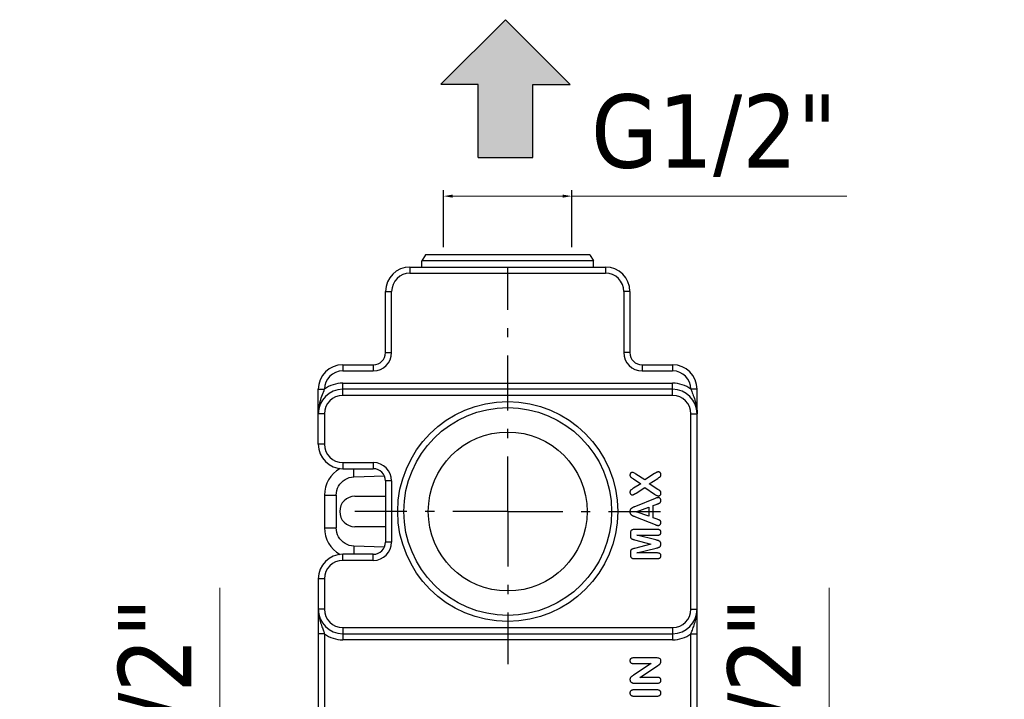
# Model space of a CAD drawing. Header units: millimetres. Extents: x 1698 to 2035, y 151 to 621.
# Tile 5 of 6: x 1698 to 1859, y 506 to 617. Entities that reach past the tile are written whole.
import ezdxf

# ---------------------------------------------------------------- set-up
doc = ezdxf.new("R2010")
doc.units = ezdxf.units.MM
doc.linetypes.add('ASSI1', pattern=[5.5, 3, -1, 0.5, -1])
doc.layers.add('OGGETTO', color=7, linetype='Continuous', lineweight=25)
doc.styles.add('ISO Proportional', font='tahoma.ttf')
doc.dimstyles.new('ISO-25', dxfattribs={"dimtxt": 12, "dimasz": 1.5, "dimexe": 1, "dimexo": 1.5, "dimgap": 1.5, "dimtad": 1, "dimdec": 0, "dimtxsty": 'ISO Proportional', "dimcen": 2.5, "dimclrd": 7, "dimclre": 7, "dimclrt": 7, "dimadec": 0, "dimazin": 0, "dimtfac": 1, "dimtdec": 0, "dimtmove": 0, "dimatfit": 3, "dimfxl": 1, "dimlwd": 13, "dimarcsym": 0})

# ---------------------------------------------------------------- blocks, each defined once
blk = doc.blocks.new('*D16')
at = {"layer": 'Defpoints', "color": 0, "transparency": 16777216}
for p in [(1810.44, 479.19), (1810.44, 458.19), (1830.31, 458.19)]:
    blk.add_point(p, dxfattribs=at)
at = {"layer": 'OGGETTO', "color": 7, "lineweight": 13, "transparency": 16777216}
for p, q in [((1830.31, 479.19), (1830.31, 524.21)), ((1830.31, 459.69), (1830.31, 477.69))]:
    blk.add_line(p, q, dxfattribs=at)
at = {"layer": 'OGGETTO', "color": 7, "lineweight": -2, "transparency": 16777216}
for p, q in [((1811.94, 479.19), (1831.31, 479.19)), ((1811.94, 458.19), (1831.31, 458.19))]:
    blk.add_line(p, q, dxfattribs=at)
at = {"layer": 'OGGETTO', "color": 7, "transparency": 16777216}
for points in [[(1830.06, 477.69), (1830.56, 477.69), (1830.31, 479.19)], [(1830.06, 459.69), (1830.56, 459.69), (1830.31, 458.19)]]:
    blk.add_solid(points, dxfattribs=at)
at = {"layer": 'OGGETTO', "color": 7, "transparency": 16777216, "insert": (1813.66, 502.45), "char_height": 12, "attachment_point": 2, "rotation": 90, "style": 'ISO Proportional'}
blk.add_mtext('G1/2"', dxfattribs=at)
blk = doc.blocks.new('*D17')
at = {"layer": 'Defpoints', "color": 0, "transparency": 16777216}
for p in [(1744.94, 479.19), (1730.54, 458.19), (1744.94, 458.19)]:
    blk.add_point(p, dxfattribs=at)
at = {"layer": 'OGGETTO', "color": 7, "lineweight": 13, "transparency": 16777216}
for p, q in [((1730.54, 479.19), (1730.54, 524.21)), ((1730.54, 459.69), (1730.54, 477.69))]:
    blk.add_line(p, q, dxfattribs=at)
at = {"layer": 'OGGETTO', "color": 7, "lineweight": -2, "transparency": 16777216}
for p, q in [((1743.44, 479.19), (1729.54, 479.19)), ((1743.44, 458.19), (1729.54, 458.19))]:
    blk.add_line(p, q, dxfattribs=at)
at = {"layer": 'OGGETTO', "color": 7, "transparency": 16777216}
for points in [[(1730.29, 477.69), (1730.79, 477.69), (1730.54, 479.19)], [(1730.29, 459.69), (1730.79, 459.69), (1730.54, 458.19)]]:
    blk.add_solid(points, dxfattribs=at)
at = {"layer": 'OGGETTO', "color": 7, "transparency": 16777216, "insert": (1713.89, 502.45), "char_height": 12, "attachment_point": 2, "rotation": 90, "style": 'ISO Proportional'}
blk.add_mtext('G1/2"', dxfattribs=at)
blk = doc.blocks.new('*D18')
at = {"layer": 'Defpoints', "color": 0, "transparency": 16777216}
for p in [(1788.19, 588.29), (1767.19, 578.44), (1788.19, 578.44)]:
    blk.add_point(p, dxfattribs=at)
at = {"layer": 'OGGETTO', "color": 7, "lineweight": -2, "transparency": 16777216}
for p, q in [((1767.19, 579.94), (1767.19, 589.29)), ((1788.19, 579.94), (1788.19, 589.29))]:
    blk.add_line(p, q, dxfattribs=at)
at = {"layer": 'OGGETTO', "color": 7, "lineweight": 13, "transparency": 16777216}
for p, q in [((1768.69, 588.29), (1786.69, 588.29)), ((1788.19, 588.29), (1833.22, 588.29))]:
    blk.add_line(p, q, dxfattribs=at)
at = {"layer": 'OGGETTO', "color": 7, "transparency": 16777216}
for points in [[(1768.69, 588.54), (1768.69, 588.04), (1767.19, 588.29)], [(1786.69, 588.54), (1786.69, 588.04), (1788.19, 588.29)]]:
    blk.add_solid(points, dxfattribs=at)
at = {"layer": 'OGGETTO', "color": 7, "transparency": 16777216, "insert": (1811.46, 604.95), "char_height": 12, "attachment_point": 2, "style": 'ISO Proportional'}
blk.add_mtext('G1/2"', dxfattribs=at)

msp = doc.modelspace()

# ---------------------------------------------------------------- hatches: boundary and pattern name
at = {"layer": 'OGGETTO'}
h = msp.add_hatch(color=256, dxfattribs=at)
h.dxf.hatch_style = 1
h.paths.add_polyline_path([(1777.33, 617.16), (1766.68, 606.54), (1772.88, 606.54), (1772.88, 594.61), (1781.78, 594.61), (1781.78, 606.54), (1787.9, 606.54)])
h.paths.add_polyline_path([(1709.75, 478.75), (1709.75, 472.55), (1697.81, 472.55), (1697.81, 463.65), (1709.75, 463.65), (1709.75, 457.53), (1720.36, 468.1)])
h.paths.add_polyline_path([(1858.98, 473.14), (1847.04, 473.14), (1847.04, 479.26), (1836.43, 468.69), (1847.04, 458.04), (1847.04, 464.24), (1858.98, 464.24)])
h.paths.add_polyline_path([(1788.2, 400.83), (1782, 400.83), (1782, 412.77), (1773.1, 412.77), (1773.1, 400.83), (1766.98, 400.83), (1777.55, 390.22)])

# ---------------------------------------------------------------- linework, layer by layer
for p, q in [((1777.33, 617.16), (1766.72, 606.59)), ((1777.33, 617.16), (1787.9, 606.54)), ((1772.88, 606.54), (1766.76, 606.54)), ((1772.88, 594.61), (1772.88, 606.54)), ((1781.78, 594.61), (1781.78, 606.54)), ((1781.78, 606.54), (1787.9, 606.54)), ((1772.88, 594.61), (1781.78, 594.61)), ((1764.25, 578.69), (1763.65, 577.69)), ((1791.14, 578.69), (1764.25, 578.69)), ((1791.14, 578.69), (1791.74, 577.69)), ((1763.64, 576.69), (1763.65, 577.69)), ((1791.74, 577.69), (1763.65, 577.69)), ((1791.75, 576.69), (1791.74, 577.69)), ((1761.69, 576.69), (1761.69, 575.69)), ((1761.69, 576.69), (1793.69, 576.69)), ((1761.69, 575.69), (1793.69, 575.69)), ((1793.69, 576.69), (1793.69, 575.69)), ((1757.69, 562.69), (1757.69, 572.69)), ((1757.69, 572.69), (1758.69, 572.69)), ((1758.69, 562.69), (1758.69, 572.69)), ((1796.69, 572.69), (1796.69, 562.69)), ((1797.69, 572.69), (1796.69, 572.69)), ((1797.69, 572.69), (1797.69, 562.69)), ((1757.69, 562.69), (1758.69, 562.69)), ((1797.69, 562.69), (1796.69, 562.69)), ((1750.69, 560.69), (1750.69, 559.69)), ((1750.69, 560.69), (1755.69, 560.69)), ((1750.69, 559.69), (1755.69, 559.69)), ((1755.69, 560.69), (1755.69, 559.69)), ((1799.69, 560.69), (1799.69, 559.69)), ((1799.69, 560.69), (1804.69, 560.69)), ((1799.69, 559.69), (1804.69, 559.69)), ((1804.69, 560.69), (1804.69, 559.69)), ((1750.69, 555.69), (1750.69, 557.69)), ((1750.69, 557.69), (1804.69, 557.69)), ((1804.69, 555.69), (1804.69, 557.69)), ((1746.69, 547.69), (1746.69, 556.69)), ((1746.69, 556.69), (1747.69, 556.69)), ((1747.37, 555.82), (1747.63, 556.5)), ((1747.63, 556.5), (1747.69, 556.69)), ((1804.69, 556.69), (1750.69, 556.69)), ((1808.69, 556.69), (1807.69, 556.69)), ((1808.69, 452.69), (1808.69, 556.69)), ((1804.69, 555.69), (1750.69, 555.69)), ((1747.69, 552.69), (1746.69, 552.69)), ((1747.69, 552.69), (1747.69, 547.69)), ((1807.69, 520.69), (1807.69, 552.69)), ((1807.69, 552.69), (1808.69, 552.69)), ((1747.69, 547.69), (1746.69, 547.69)), ((1750.69, 544.69), (1750.69, 543.69)), ((1750.69, 544.69), (1755.69, 544.69)), ((1750.69, 543.69), (1755.69, 543.69)), ((1755.69, 544.69), (1755.69, 543.69)), ((1752.52, 542.36), (1757.5, 542.53)), ((1757.69, 541.69), (1757.69, 531.69)), ((1758.69, 541.69), (1757.69, 541.69)), ((1758.69, 541.69), (1758.69, 531.69)), ((1798.27, 542.03), (1799.47, 541.24)), ((1800.13, 541.85), (1798.68, 542.82)), ((1801.74, 542.89), (1800.13, 541.85)), ((1800.87, 541.22), (1802.24, 542.09)), ((1802.54, 542.29), (1802.57, 542.31)), ((1799.47, 541.24), (1798.27, 540.5)), ((1798.7, 539.69), (1800.13, 540.61)), ((1800.13, 540.61), (1801.74, 539.51)), ((1802.28, 540.31), (1800.87, 541.22)), ((1747.69, 539.36), (1747.69, 534.02)), ((1747.69, 539.36), (1749.63, 539.36)), ((1749.63, 539.36), (1749.62, 534.02)), ((1752.69, 539.19), (1757.69, 539.19)), ((1801.8, 538.81), (1798.62, 537.53)), ((1798.62, 537.53), (1798.47, 537.47)), ((1798.74, 536.66), (1800.77, 537.4)), ((1800.77, 537.4), (1800.77, 535.93)), ((1801.52, 537.67), (1802.14, 537.9)), ((1801.52, 535.67), (1801.52, 537.67)), ((1798.58, 535.82), (1801.82, 534.55)), ((1800.77, 535.93), (1798.74, 536.66)), ((1802.15, 535.43), (1801.52, 535.67)), ((1747.69, 534.02), (1749.63, 534.02)), ((1757.69, 534.19), (1752.69, 534.19)), ((1802.22, 533.73), (1798.33, 533.73)), ((1797.78, 533.11), (1797.78, 532.8)), ((1798.44, 532.08), (1801.13, 531.36)), ((1798.82, 532.82), (1802.22, 532.82)), ((1801.95, 532.03), (1798.82, 532.82)), ((1757.5, 530.85), (1752.52, 531.02)), ((1758.69, 531.69), (1757.69, 531.69)), ((1801.13, 531.36), (1798.44, 530.65)), ((1798.82, 529.91), (1802.01, 530.71)), ((1802.01, 530.71), (1802.16, 530.75)), ((1750.69, 528.69), (1750.69, 529.69)), ((1755.69, 529.69), (1750.69, 529.69)), ((1755.69, 528.69), (1750.69, 528.69)), ((1755.69, 528.69), (1755.69, 529.69)), ((1797.78, 529.92), (1797.78, 529.61)), ((1798.33, 528.99), (1802.22, 528.99)), ((1802.22, 529.91), (1798.82, 529.91)), ((1746.69, 525.69), (1746.69, 452.69)), ((1747.69, 525.69), (1746.69, 525.69)), ((1747.69, 525.69), (1747.69, 520.69)), ((1747.69, 520.69), (1746.69, 520.69)), ((1807.69, 520.69), (1808.69, 520.69)), ((1750.69, 517.69), (1750.69, 515.69)), ((1750.69, 517.69), (1804.69, 517.69)), ((1804.69, 517.69), (1804.69, 515.69)), ((1747.69, 516.69), (1746.69, 516.69)), ((1747.69, 516.69), (1747.69, 488.69)), ((1750.69, 516.69), (1804.69, 516.69)), ((1807.69, 516.69), (1808.69, 516.69)), ((1807.69, 488.69), (1807.69, 516.69)), ((1804.69, 515.69), (1750.69, 515.69)), ((1802.13, 512.73), (1798.26, 512.73)), ((1798.26, 511.82), (1801.19, 511.82)), ((1801.19, 511.82), (1798.29, 509.9)), ((1799.33, 509.55), (1802.19, 511.42)), ((1798.13, 509.8), (1798.05, 509.74)), ((1802.21, 509.55), (1799.33, 509.55)), ((1798.42, 508.62), (1802.21, 508.62)), ((1802.17, 507.49), (1798.3, 507.49)), ((1798.3, 506.5), (1802.17, 506.5))]:
    msp.add_line(p, q, dxfattribs=at)
at = {"layer": 'OGGETTO', "linetype": 'ASSI1', "ltscale": 3}
for q in [(1777.69, 576.61), (1752.69, 536.69), (1777.69, 511.69), (1802.69, 536.69)]:
    msp.add_line((1777.69, 536.69), q, dxfattribs=at)
at = {"layer": 'OGGETTO'}
for points in [[(1807.69, 556.69), (1807.76, 556.51), (1807.83, 556.32), (1807.9, 556.12), (1807.98, 555.91), (1808.07, 555.68), (1808.15, 555.43), (1808.25, 555.17), (1808.34, 554.89), (1808.42, 554.58), (1808.51, 554.25), (1808.58, 553.9), (1808.64, 553.53), (1808.68, 553.12), (1808.69, 552.69)], [(1746.69, 552.69), (1746.7, 552.9), (1746.71, 553.12), (1746.73, 553.36), (1746.76, 553.61), (1746.8, 553.87), (1746.86, 554.14), (1746.92, 554.42), (1747, 554.7), (1747.09, 554.99), (1747.18, 555.28), (1747.28, 555.55), (1747.37, 555.82)], [(1752.52, 542.36), (1752.51, 542.67), (1752.5, 542.98), (1752.5, 543.27), (1752.49, 543.53), (1752.49, 543.69)], [(1802.35, 543.16), (1802.31, 543.16), (1802.27, 543.16), (1802.23, 543.15), (1802.19, 543.13), (1802.14, 543.12), (1802.09, 543.1)], [(1802.57, 543.1), (1802.53, 543.12), (1802.5, 543.14), (1802.47, 543.15), (1802.43, 543.16), (1802.39, 543.16), (1802.35, 543.16)], [(1749.63, 539.36), (1749.65, 539.75), (1749.72, 540.12), (1749.84, 540.49), (1750.01, 540.83), (1750.22, 541.15), (1750.47, 541.45), (1750.75, 541.7), (1751.06, 541.92), (1751.4, 542.1), (1751.76, 542.24), (1752.13, 542.32), (1752.52, 542.36)], [(1797.81, 542.96), (1797.77, 542.92), (1797.75, 542.87), (1797.72, 542.82), (1797.71, 542.77), (1797.7, 542.71), (1797.69, 542.65)], [(1797.69, 542.65), (1797.7, 542.62), (1797.7, 542.58), (1797.7, 542.55), (1797.71, 542.52), (1797.72, 542.5), (1797.73, 542.47)], [(1797.73, 542.47), (1797.74, 542.44), (1797.76, 542.42), (1797.77, 542.39), (1797.79, 542.37), (1797.81, 542.35), (1797.83, 542.33)], [(1798.07, 543.08), (1798.02, 543.08), (1797.98, 543.07), (1797.93, 543.05), (1797.89, 543.03), (1797.85, 543), (1797.81, 542.96)], [(1797.83, 542.33), (1797.86, 542.31), (1797.89, 542.28), (1797.91, 542.26), (1797.95, 542.24), (1797.98, 542.22), (1798.01, 542.19)], [(1798.01, 542.19), (1798.05, 542.17), (1798.18, 542.09)], [(1798.68, 542.82), (1798.55, 542.91), (1798.43, 542.97), (1798.32, 543.02), (1798.23, 543.05), (1798.14, 543.07), (1798.07, 543.08)], [(1798.18, 542.09), (1798.22, 542.06), (1798.27, 542.03)], [(1802.09, 543.1), (1802.04, 543.07), (1801.99, 543.05), (1801.94, 543.02), (1801.88, 542.98), (1801.81, 542.94), (1801.74, 542.89)], [(1802.24, 542.09), (1802.32, 542.14), (1802.39, 542.19), (1802.45, 542.23), (1802.54, 542.29)], [(1802.72, 542.94), (1802.7, 542.98), (1802.68, 543.01), (1802.66, 543.04), (1802.63, 543.06), (1802.6, 543.08), (1802.57, 543.1)], [(1802.57, 542.31), (1802.6, 542.33), (1802.63, 542.36), (1802.66, 542.38), (1802.68, 542.41), (1802.7, 542.44), (1802.72, 542.47)], [(1802.78, 542.71), (1802.78, 542.75), (1802.77, 542.79), (1802.76, 542.83), (1802.75, 542.87), (1802.74, 542.91), (1802.72, 542.94)], [(1802.72, 542.47), (1802.74, 542.5), (1802.75, 542.54), (1802.76, 542.57), (1802.77, 542.62), (1802.78, 542.66), (1802.78, 542.71)], [(1797.82, 540.18), (1797.78, 540.14), (1797.75, 540.1), (1797.73, 540.05), (1797.71, 539.99), (1797.7, 539.93), (1797.69, 539.86)], [(1798.27, 540.5), (1798.16, 540.43), (1798.07, 540.37), (1797.98, 540.31), (1797.92, 540.26), (1797.86, 540.22), (1797.82, 540.18)], [(1802.51, 540.15), (1802.49, 540.17), (1802.28, 540.31)], [(1802.64, 540.04), (1802.62, 540.06), (1802.6, 540.08), (1802.58, 540.1), (1802.56, 540.12), (1802.53, 540.14), (1802.51, 540.15)], [(1802.74, 539.89), (1802.73, 539.92), (1802.71, 539.95), (1802.7, 539.98), (1802.68, 540), (1802.66, 540.02), (1802.64, 540.04)], [(1797.69, 539.86), (1797.7, 539.8), (1797.71, 539.74), (1797.72, 539.69), (1797.75, 539.64), (1797.77, 539.59), (1797.81, 539.55)], [(1797.81, 539.55), (1797.85, 539.51), (1797.89, 539.48), (1797.93, 539.46), (1797.97, 539.44), (1798.02, 539.43), (1798.06, 539.43)], [(1798.06, 539.43), (1798.11, 539.43), (1798.15, 539.43), (1798.2, 539.44), (1798.25, 539.45), (1798.3, 539.47), (1798.35, 539.49)], [(1798.35, 539.49), (1798.4, 539.51), (1798.45, 539.54), (1798.51, 539.57), (1798.57, 539.61), (1798.64, 539.64), (1798.7, 539.69)], [(1801.74, 539.51), (1801.87, 539.43), (1801.98, 539.37), (1802.09, 539.32), (1802.18, 539.29), (1802.27, 539.27), (1802.35, 539.27)], [(1802.32, 538.96), (1802.27, 538.96), (1802.2, 538.95), (1802.12, 538.93), (1802.03, 538.9), (1801.92, 538.86), (1801.8, 538.81)], [(1802.64, 538.82), (1802.58, 538.87), (1802.53, 538.9), (1802.48, 538.93), (1802.43, 538.95), (1802.38, 538.96), (1802.32, 538.96)], [(1802.35, 539.27), (1802.42, 539.27), (1802.48, 539.28), (1802.54, 539.3), (1802.59, 539.32), (1802.63, 539.35), (1802.67, 539.39)], [(1802.78, 538.48), (1802.77, 538.54), (1802.76, 538.6), (1802.74, 538.66), (1802.72, 538.72), (1802.68, 538.77), (1802.64, 538.82)], [(1802.67, 539.39), (1802.7, 539.43), (1802.73, 539.47), (1802.75, 539.52), (1802.77, 539.57), (1802.77, 539.63), (1802.78, 539.69)], [(1802.78, 539.69), (1802.78, 539.73), (1802.77, 539.76), (1802.77, 539.8), (1802.76, 539.83), (1802.75, 539.86), (1802.74, 539.89)], [(1802.74, 538.28), (1802.75, 538.3), (1802.76, 538.33), (1802.77, 538.37), (1802.77, 538.4), (1802.78, 538.44), (1802.78, 538.48)], [(1797.78, 537.01), (1797.75, 536.96), (1797.73, 536.91), (1797.72, 536.86), (1797.7, 536.8), (1797.7, 536.73), (1797.69, 536.66)], [(1797.98, 537.23), (1797.94, 537.2), (1797.9, 537.17), (1797.87, 537.14), (1797.84, 537.1), (1797.8, 537.06), (1797.78, 537.01)], [(1798.24, 537.38), (1798.2, 537.36), (1798.15, 537.33), (1798.1, 537.31), (1798.06, 537.29), (1798.02, 537.26), (1797.98, 537.23)], [(1798.47, 537.47), (1798.41, 537.44), (1798.35, 537.42), (1798.29, 537.4), (1798.24, 537.38)], [(1802.14, 537.9), (1802.18, 537.92), (1802.22, 537.93), (1802.26, 537.95), (1802.31, 537.97), (1802.4, 538.01)], [(1802.4, 538.01), (1802.45, 538.03), (1802.5, 538.06), (1802.54, 538.08), (1802.57, 538.1), (1802.6, 538.12), (1802.63, 538.13)], [(1802.63, 538.13), (1802.65, 538.15), (1802.67, 538.18), (1802.69, 538.2), (1802.7, 538.22), (1802.72, 538.25), (1802.74, 538.28)], [(1797.69, 536.66), (1797.7, 536.59), (1797.7, 536.53), (1797.72, 536.47), (1797.73, 536.41), (1797.75, 536.36), (1797.78, 536.32)], [(1797.78, 536.32), (1797.8, 536.27), (1797.84, 536.23), (1797.87, 536.19), (1797.9, 536.15), (1797.94, 536.12), (1797.98, 536.09)], [(1797.98, 536.09), (1798.02, 536.07), (1798.07, 536.04), (1798.12, 536.01), (1798.18, 535.99), (1798.24, 535.96), (1798.3, 535.93)], [(1798.3, 535.93), (1798.37, 535.91), (1798.58, 535.82)], [(1802.65, 535.2), (1802.6, 535.23), (1802.54, 535.26), (1802.47, 535.3), (1802.38, 535.34), (1802.28, 535.38), (1802.15, 535.43)], [(1802.78, 534.88), (1802.77, 534.95), (1802.76, 535.02), (1802.74, 535.08), (1802.72, 535.12), (1802.69, 535.16), (1802.65, 535.2)], [(1752.52, 531.02), (1752.13, 531.06), (1751.76, 531.15), (1751.4, 531.28), (1751.06, 531.46), (1750.75, 531.68), (1750.47, 531.93), (1750.22, 532.23), (1750.01, 532.55), (1749.84, 532.89), (1749.72, 533.26), (1749.65, 533.63), (1749.62, 534.02)], [(1797.89, 533.56), (1797.86, 533.51), (1797.83, 533.45), (1797.81, 533.38), (1797.79, 533.3), (1797.78, 533.21), (1797.78, 533.11)], [(1798.33, 533.73), (1798.21, 533.73), (1798.12, 533.71), (1798.04, 533.68), (1797.98, 533.65), (1797.93, 533.61), (1797.89, 533.56)], [(1801.82, 534.55), (1801.89, 534.52), (1801.94, 534.5), (1801.99, 534.48), (1802.04, 534.46), (1802.08, 534.45), (1802.12, 534.44)], [(1802.12, 534.44), (1802.16, 534.43), (1802.19, 534.42), (1802.23, 534.41), (1802.26, 534.41), (1802.3, 534.4), (1802.33, 534.4)], [(1802.64, 533.61), (1802.59, 533.64), (1802.54, 533.67), (1802.47, 533.7), (1802.4, 533.72), (1802.31, 533.73), (1802.22, 533.73)], [(1802.33, 534.4), (1802.39, 534.41), (1802.44, 534.42), (1802.49, 534.44), (1802.54, 534.46), (1802.59, 534.5), (1802.64, 534.55)], [(1802.64, 534.55), (1802.68, 534.6), (1802.72, 534.65), (1802.75, 534.7), (1802.76, 534.76), (1802.77, 534.82), (1802.78, 534.88)], [(1802.78, 533.27), (1802.77, 533.34), (1802.76, 533.41), (1802.74, 533.46), (1802.72, 533.51), (1802.68, 533.56), (1802.64, 533.61)], [(1797.78, 532.8), (1797.78, 532.71), (1797.78, 532.63), (1797.79, 532.55), (1797.8, 532.49), (1797.81, 532.44), (1797.83, 532.4)], [(1797.83, 532.4), (1797.85, 532.36), (1797.87, 532.32), (1797.9, 532.29), (1797.93, 532.26), (1797.97, 532.24), (1798.01, 532.21)], [(1798.01, 532.21), (1798.06, 532.19), (1798.11, 532.17), (1798.18, 532.15), (1798.25, 532.13), (1798.34, 532.1), (1798.44, 532.08)], [(1802.4, 531.9), (1802.35, 531.92), (1802.29, 531.94), (1802.22, 531.96), (1802.14, 531.98), (1802.05, 532), (1801.95, 532.03)], [(1802.22, 532.82), (1802.31, 532.82), (1802.4, 532.83), (1802.47, 532.85), (1802.54, 532.88), (1802.59, 532.91), (1802.64, 532.94)], [(1802.66, 531.72), (1802.62, 531.76), (1802.58, 531.8), (1802.54, 531.83), (1802.5, 531.86), (1802.45, 531.88), (1802.4, 531.9)], [(1802.64, 532.94), (1802.68, 532.99), (1802.72, 533.04), (1802.74, 533.09), (1802.76, 533.14), (1802.77, 533.2), (1802.78, 533.27)], [(1752.52, 531.02), (1752.51, 530.71), (1752.5, 530.41), (1752.5, 530.13), (1752.49, 529.87), (1752.49, 529.69)], [(1797.83, 530.32), (1797.81, 530.28), (1797.8, 530.23), (1797.79, 530.17), (1797.78, 530.1), (1797.78, 530.01), (1797.78, 529.92)], [(1798.01, 530.51), (1797.97, 530.49), (1797.93, 530.46), (1797.9, 530.43), (1797.87, 530.4), (1797.85, 530.36), (1797.83, 530.32)], [(1798.44, 530.65), (1798.34, 530.62), (1798.25, 530.59), (1798.18, 530.57), (1798.11, 530.55), (1798.06, 530.53), (1798.01, 530.51)], [(1802.16, 530.75), (1802.21, 530.76), (1802.25, 530.77)], [(1802.25, 530.77), (1802.3, 530.79), (1802.35, 530.8), (1802.39, 530.82), (1802.43, 530.84), (1802.47, 530.86), (1802.51, 530.88)], [(1802.51, 530.88), (1802.55, 530.9), (1802.58, 530.93), (1802.62, 530.96), (1802.65, 530.99), (1802.68, 531.03), (1802.7, 531.07)], [(1802.78, 531.36), (1802.77, 531.44), (1802.76, 531.51), (1802.75, 531.58), (1802.72, 531.63), (1802.69, 531.68), (1802.66, 531.72)], [(1802.7, 531.07), (1802.72, 531.11), (1802.74, 531.15), (1802.76, 531.2), (1802.77, 531.25), (1802.78, 531.3), (1802.78, 531.36)], [(1797.78, 529.61), (1797.78, 529.51), (1797.79, 529.42), (1797.81, 529.34), (1797.83, 529.27), (1797.86, 529.21), (1797.89, 529.16)], [(1797.89, 529.16), (1797.93, 529.11), (1797.98, 529.07), (1798.04, 529.04), (1798.12, 529.01), (1798.21, 529), (1798.33, 528.99)], [(1802.64, 529.78), (1802.59, 529.81), (1802.54, 529.84), (1802.47, 529.87), (1802.4, 529.89), (1802.31, 529.9), (1802.22, 529.91)], [(1802.22, 528.99), (1802.31, 529), (1802.4, 529.01), (1802.48, 529.03), (1802.54, 529.05), (1802.6, 529.08), (1802.64, 529.12)], [(1802.78, 529.45), (1802.77, 529.52), (1802.76, 529.58), (1802.74, 529.64), (1802.72, 529.69), (1802.68, 529.73), (1802.64, 529.78)], [(1802.64, 529.12), (1802.68, 529.16), (1802.72, 529.21), (1802.74, 529.26), (1802.76, 529.32), (1802.77, 529.38), (1802.78, 529.45)], [(1746.69, 520.69), (1746.7, 520.51), (1746.71, 520.33), (1746.72, 520.15), (1746.74, 519.97), (1746.76, 519.77), (1746.79, 519.57), (1746.83, 519.36), (1746.88, 519.14), (1746.94, 518.91), (1747, 518.68), (1747.07, 518.45), (1747.14, 518.23), (1747.21, 518.02), (1747.28, 517.82), (1747.35, 517.64), (1747.41, 517.47)], [(1807.69, 516.69), (1807.84, 517.09), (1807.91, 517.29), (1807.98, 517.48), (1808.06, 517.69), (1808.14, 517.9), (1808.21, 518.12), (1808.29, 518.35), (1808.36, 518.58), (1808.43, 518.8), (1808.48, 519.02), (1808.53, 519.23), (1808.57, 519.43), (1808.61, 519.62), (1808.63, 519.8), (1808.65, 519.97), (1808.67, 520.14), (1808.68, 520.32), (1808.69, 520.5), (1808.69, 520.69)], [(1747.41, 517.47), (1747.52, 517.17), (1747.57, 517.04)], [(1747.57, 517.04), (1747.66, 516.8), (1747.69, 516.69)], [(1797.84, 512.61), (1797.8, 512.56), (1797.76, 512.52), (1797.73, 512.46), (1797.71, 512.41), (1797.7, 512.34), (1797.69, 512.27)], [(1798.26, 512.73), (1798.17, 512.73), (1798.08, 512.72), (1798, 512.7), (1797.94, 512.67), (1797.88, 512.64), (1797.84, 512.61)], [(1802.78, 512.2), (1802.77, 512.32), (1802.74, 512.43), (1802.69, 512.52), (1802.63, 512.59), (1802.54, 512.65), (1802.44, 512.69), (1802.3, 512.72), (1802.13, 512.73)], [(1797.69, 512.27), (1797.7, 512.2), (1797.71, 512.14), (1797.73, 512.08), (1797.76, 512.03), (1797.8, 511.98), (1797.84, 511.94)], [(1797.84, 511.94), (1797.88, 511.9), (1797.94, 511.88), (1798, 511.85), (1798.08, 511.83), (1798.17, 511.82), (1798.26, 511.82)], [(1802.19, 511.42), (1802.23, 511.45), (1802.27, 511.47), (1802.31, 511.5), (1802.35, 511.53), (1802.39, 511.55), (1802.42, 511.58)], [(1802.42, 511.58), (1802.46, 511.61), (1802.5, 511.64), (1802.53, 511.66), (1802.56, 511.69), (1802.59, 511.72), (1802.62, 511.75)], [(1802.62, 511.75), (1802.64, 511.78), (1802.67, 511.81), (1802.69, 511.85), (1802.71, 511.88), (1802.72, 511.92), (1802.74, 511.95)], [(1802.74, 511.95), (1802.75, 511.99), (1802.76, 512.03), (1802.77, 512.06), (1802.77, 512.11), (1802.78, 512.15), (1802.78, 512.2)], [(1797.74, 509.43), (1797.73, 509.4), (1797.72, 509.36), (1797.71, 509.33), (1797.7, 509.29), (1797.7, 509.25), (1797.69, 509.2)], [(1797.86, 509.6), (1797.83, 509.57), (1797.81, 509.55), (1797.79, 509.52), (1797.77, 509.49), (1797.76, 509.46), (1797.74, 509.43)], [(1798.05, 509.74), (1798.01, 509.72), (1797.97, 509.69), (1797.94, 509.67), (1797.91, 509.64), (1797.88, 509.62), (1797.86, 509.6)], [(1798.29, 509.9), (1798.25, 509.88), (1798.13, 509.8)], [(1802.63, 509.42), (1802.59, 509.46), (1802.53, 509.49), (1802.47, 509.51), (1802.39, 509.53), (1802.31, 509.55), (1802.21, 509.55)], [(1802.78, 509.08), (1802.77, 509.15), (1802.76, 509.21), (1802.74, 509.27), (1802.71, 509.32), (1802.68, 509.37), (1802.63, 509.42)], [(1797.69, 509.2), (1797.7, 509.15), (1797.71, 509.09), (1797.72, 509.04), (1797.74, 508.99), (1797.76, 508.93), (1797.79, 508.88)], [(1797.79, 508.88), (1797.83, 508.83), (1797.87, 508.79), (1797.9, 508.75), (1797.95, 508.72), (1797.99, 508.69), (1798.04, 508.67)], [(1798.04, 508.67), (1798.08, 508.66), (1798.14, 508.64), (1798.19, 508.63), (1798.26, 508.62), (1798.33, 508.62), (1798.42, 508.62)], [(1802.21, 508.62), (1802.31, 508.62), (1802.39, 508.63), (1802.47, 508.65), (1802.53, 508.68), (1802.59, 508.71), (1802.63, 508.75)], [(1802.63, 508.75), (1802.68, 508.79), (1802.71, 508.84), (1802.74, 508.89), (1802.76, 508.95), (1802.77, 509.01), (1802.78, 509.08)], [(1797.85, 507.35), (1797.8, 507.3), (1797.76, 507.25), (1797.73, 507.19), (1797.71, 507.13), (1797.7, 507.06), (1797.69, 506.99)], [(1797.69, 506.99), (1797.7, 506.91), (1797.71, 506.85), (1797.73, 506.79), (1797.76, 506.73), (1797.8, 506.68), (1797.84, 506.63)], [(1797.84, 506.63), (1797.89, 506.59), (1797.95, 506.56), (1798.02, 506.53), (1798.1, 506.51), (1798.19, 506.5), (1798.3, 506.5)], [(1798.3, 507.49), (1798.19, 507.49), (1798.1, 507.47), (1798.02, 507.45), (1797.95, 507.42), (1797.89, 507.39), (1797.85, 507.35)], [(1802.63, 507.35), (1802.58, 507.39), (1802.52, 507.42), (1802.45, 507.45), (1802.37, 507.47), (1802.28, 507.49), (1802.17, 507.49)], [(1802.17, 506.5), (1802.28, 506.5), (1802.37, 506.51), (1802.45, 506.53), (1802.52, 506.56), (1802.58, 506.59), (1802.63, 506.63)], [(1802.78, 506.99), (1802.77, 507.06), (1802.76, 507.13), (1802.74, 507.19), (1802.71, 507.25), (1802.67, 507.3), (1802.63, 507.35)], [(1802.63, 506.63), (1802.67, 506.68), (1802.71, 506.74), (1802.74, 506.79), (1802.76, 506.85), (1802.77, 506.92), (1802.78, 506.99)]]:
    msp.add_lwpolyline(points, dxfattribs=at)
for radius in [18, 17, 13]:
    msp.add_circle((1777.69, 536.69), radius, dxfattribs=at)
for centre, radius, start, end in [((1761.69, 572.69), 4, 90, 180), ((1761.69, 572.69), 3, 90, 180), ((1793.69, 572.69), 4, 0, 90), ((1793.69, 572.69), 3, 0, 90), ((1755.69, 562.69), 3, 270, 0), ((1755.69, 562.69), 2, 270, 0), ((1799.69, 562.69), 3, 180, 270), ((1799.69, 562.69), 2, 180, 270), ((1750.69, 556.69), 4, 90, 180), ((1750.69, 556.69), 3, 90, 180), ((1804.69, 556.69), 4, 0, 90), ((1804.69, 556.69), 3, 0, 90), ((1750.69, 552.69), 5, 90, 126.8699), ((1804.69, 552.69), 5, 53.1301, 90), ((1750.69, 552.69), 4, 90, 180), ((1804.69, 552.69), 4, 0, 90), ((1750.69, 552.69), 3, 90, 180), ((1804.69, 552.69), 3, 0, 90), ((1750.69, 547.69), 4, 180, 270), ((1750.69, 547.69), 3, 180, 270), ((1752.69, 539.36), 5, 119.2046, 180), ((1755.69, 541.69), 3, 0, 90), ((1755.69, 541.69), 2, 0, 90), ((1752.69, 536.69), 2.5, 90, 270), ((1752.69, 534.02), 5, 180, 240.7959), ((1755.69, 531.69), 3, 270, 0), ((1755.69, 531.69), 2, 270, 0), ((1750.69, 525.69), 4, 90, 180), ((1750.69, 525.69), 3, 90, 180), ((1750.69, 520.69), 4, 180, 270), ((1750.69, 520.69), 3, 180, 270), ((1804.69, 520.69), 4, 270, 0), ((1804.69, 520.69), 3, 270, 0), ((1750.69, 520.69), 5, 233.1301, 270), ((1804.69, 520.69), 5, 270, 306.8699)]:
    msp.add_arc(centre, radius, start, end, dxfattribs=at)

# ---------------------------------------------------------------- dimensions: what is measured, and where the dimension line sits
dim = msp.add_linear_dim(base=(1788.19, 588.29), p1=(1767.19, 578.44), p2=(1788.19, 578.44), text='G1/2"', dimstyle='ISO-25', dxfattribs=at)
dim.commit()
dim.dimension.update_dxf_attribs({"geometry": '*D18', "text_midpoint": (1811.46, 588.29), "dimtype": 160})
for base, p1, p2, picture, middle in [((1730.54, 458.19), (1744.94, 479.19), (1744.94, 458.19), '*D17', (1730.54, 502.45)), ((1830.31, 458.19), (1810.44, 479.19), (1810.44, 458.19), '*D16', (1830.31, 502.45))]:
    dim = msp.add_linear_dim(base=base, p1=p1, p2=p2, angle=270, text='G1/2"', dimstyle='ISO-25', dxfattribs=at)
    dim.commit()
    dim.dimension.update_dxf_attribs({"geometry": picture, "text_midpoint": middle, "dimtype": 160})

doc.saveas('drawing.dxf')
